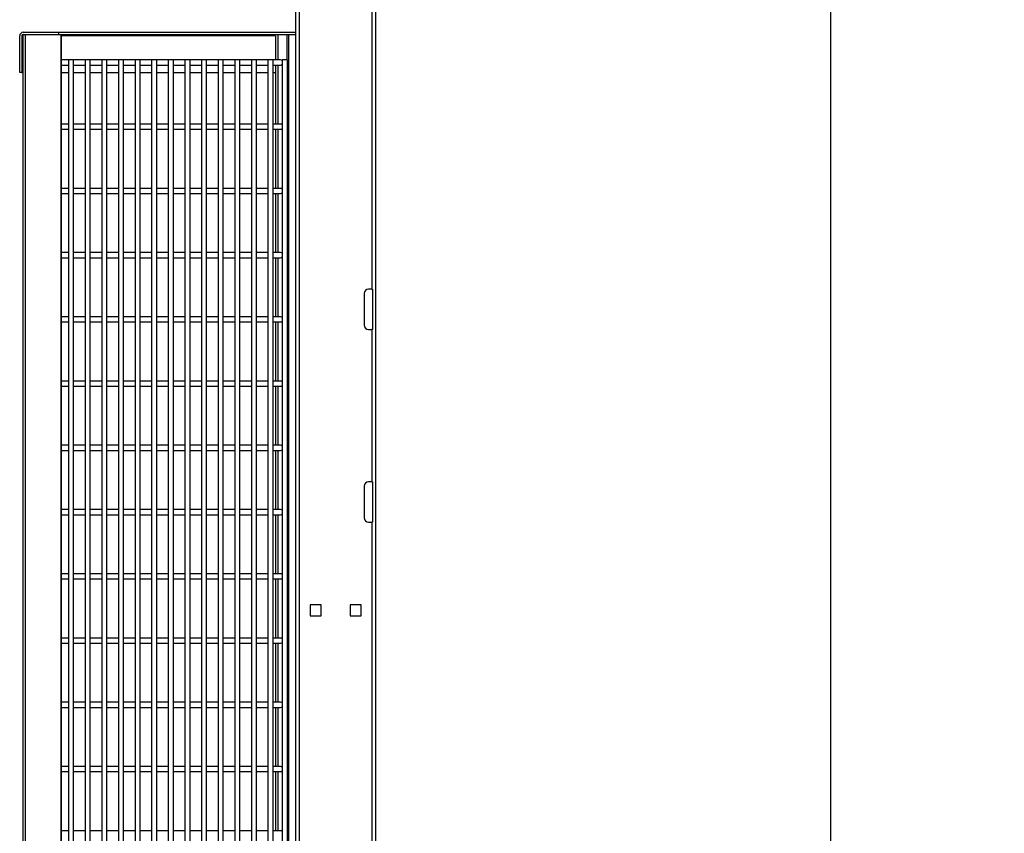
# Model space of a CAD drawing. Header units: inches. Extents: x 0.2 to 10.8, y 0.2 to 8.2.
# Tile 42 of 58: x 6.3 to 7.6, y 4.4 to 5.4. Entities that reach past the tile are written whole.
import ezdxf

# ---------------------------------------------------------------- set-up
doc = ezdxf.new("R2010")
doc.units = ezdxf.units.IN
doc.header["$MEASUREMENT"] = 0
doc.layers.add('DIMENSIONS', color=140, linetype='Continuous', lineweight=25)
doc.styles.add('SLDTEXTSTYLE0', font='TXT', dxfattribs={"width": 0.7})
doc.dimstyles.new('SLDDIMSTYLE1', dxfattribs={"dimtxt": 0.084961, "dimasz": 0.13, "dimexe": 0, "dimexo": 0.0625, "dimgap": 0.02124, "dimtad": 0, "dimtih": 1, "dimtoh": 1, "dimlfac": 24, "dimrnd": 1e-09, "dimzin": 12, "dimdsep": 46, "dimtxsty": 'SLDTEXTSTYLE0', "dimsah": 1, "dimcen": 0.09, "dimadec": 0, "dimazin": 3, "dimtfac": 1, "dimtofl": 0, "dimtmove": 0, "dimatfit": 3, "dimfxl": 0, "dimfrac": 2, "dimtolj": 1, "dimtzin": 12, "dimarcsym": 0})

# ---------------------------------------------------------------- blocks, each defined once
blk = doc.blocks.new('_D_5')
at = {"layer": 'DIMENSIONS'}
for p, q in [((6.8584, 5.8958), (7.5233, 5.8958)), ((7.3983, 5.8958), (7.3983, 4.2835)), ((7.2014, 4.1295), (7.1728, 4.1295)), ((7.1728, 4.1295), (7.1728, 3.9944)), ((7.5952, 4.1295), (7.6237, 4.1295)), ((7.6237, 4.1295), (7.6237, 3.9944)), ((7.1728, 3.9944), (7.2014, 3.9944)), ((7.6237, 3.9944), (7.5952, 3.9944)), ((7.3983, 1.9322), (7.3983, 3.9754)), ((6.9625, 1.9322), (7.5233, 1.9322))]:
    blk.add_line(p, q, dxfattribs=at)
for points in [[(7.3983, 5.8958), (7.3783, 5.7658), (7.4183, 5.7658)], [(7.3983, 1.9322), (7.4183, 2.0622), (7.3783, 2.0622)]]:
    blk.add_solid(points, dxfattribs=at)
at = {"layer": 'DIMENSIONS', "char_height": 0.08333, "attachment_point": 1, "style": 'SLDTEXTSTYLE0'}
for s, insert in [('95.13', (7.2367, 4.2559)), ('2416.2', (7.2014, 4.1019))]:
    blk.add_mtext(s, dxfattribs=dict(at, insert=insert))

msp = doc.modelspace()

# ---------------------------------------------------------------- linework, layer by layer
for p, q in [((6.70919, 1.93224), (6.70919, 5.89578)), ((6.80836, 1.93224), (6.80836, 5.89578)), ((6.80336, 5.76036), (6.80336, 5.06245)), ((6.70419, 5.49995), (6.70419, 5.05203)), ((6.34628, 5.3437), (6.34628, 5.39098)), ((6.34918, 5.39098), (6.34918, 5.3437)), ((6.35026, 5.39098), (6.34918, 5.39098)), ((6.35026, 5.39173), (6.35026, 2.14904)), ((6.35092, 5.39578), (6.39659, 5.39578)), ((6.35092, 5.39278), (6.39659, 5.39278)), ((6.35382, 2.14799), (6.35382, 5.39278)), ((6.35382, 5.39278), (6.39949, 5.39278)), ((6.39659, 5.39578), (6.39659, 5.39278)), ((6.39659, 5.39578), (6.70419, 5.39578)), ((6.39949, 5.39278), (6.39949, 2.14799)), ((6.39949, 5.39278), (6.40027, 5.39278)), ((6.40027, 5.39278), (6.40027, 2.14799)), ((6.40027, 5.39278), (6.70419, 5.39278)), ((6.6781, 5.39098), (6.40027, 5.39098)), ((6.6781, 5.39098), (6.6781, 5.35999)), ((6.681, 5.39278), (6.681, 5.35999)), ((6.69323, 5.35999), (6.69323, 5.39278)), ((6.69544, 3.76999), (6.69544, 5.39278)), ((6.40962, 5.35999), (6.40027, 5.35999)), ((6.40027, 5.35332), (6.40962, 5.35332)), ((6.40962, 5.35999), (6.40962, 3.76999)), ((6.41628, 5.35999), (6.40962, 5.35999)), ((6.41628, 3.76999), (6.41628, 5.35999)), ((6.43119, 5.35999), (6.41628, 5.35999)), ((6.41628, 5.35332), (6.43119, 5.35332)), ((6.43119, 5.35999), (6.43119, 3.76999)), ((6.43785, 5.35999), (6.43119, 5.35999)), ((6.43785, 3.76999), (6.43785, 5.35999)), ((6.45275, 5.35999), (6.43785, 5.35999)), ((6.43785, 5.35332), (6.45275, 5.35332)), ((6.45275, 5.35999), (6.45275, 3.76999)), ((6.45942, 5.35999), (6.45275, 5.35999)), ((6.47432, 5.35999), (6.45942, 5.35999)), ((6.45942, 3.76999), (6.45942, 5.35999)), ((6.45942, 5.35332), (6.47432, 5.35332)), ((6.47432, 5.35999), (6.47432, 3.76999)), ((6.48099, 5.35999), (6.47432, 5.35999)), ((6.48099, 3.76999), (6.48099, 5.35999)), ((6.49589, 5.35999), (6.48099, 5.35999)), ((6.48099, 5.35332), (6.49589, 5.35332)), ((6.49589, 5.35999), (6.49589, 3.76999)), ((6.50256, 5.35999), (6.49589, 5.35999)), ((6.50256, 3.76999), (6.50256, 5.35999)), ((6.51746, 5.35999), (6.50256, 5.35999)), ((6.50256, 5.35332), (6.51746, 5.35332)), ((6.51746, 5.35999), (6.51746, 3.76999)), ((6.52413, 5.35999), (6.51746, 5.35999)), ((6.52413, 3.76999), (6.52413, 5.35999)), ((6.53903, 5.35999), (6.52413, 5.35999)), ((6.52413, 5.35332), (6.53903, 5.35332)), ((6.53903, 5.35999), (6.53903, 3.76999)), ((6.54569, 5.35999), (6.53903, 5.35999)), ((6.54569, 3.76999), (6.54569, 5.35999)), ((6.5606, 5.35999), (6.54569, 5.35999)), ((6.54569, 5.35332), (6.5606, 5.35332)), ((6.5606, 5.35999), (6.5606, 3.76999)), ((6.56726, 5.35999), (6.5606, 5.35999)), ((6.56726, 3.76999), (6.56726, 5.35999)), ((6.58216, 5.35999), (6.56726, 5.35999)), ((6.56726, 5.35332), (6.58216, 5.35332)), ((6.58216, 5.35999), (6.58216, 3.76999)), ((6.58883, 5.35999), (6.58216, 5.35999)), ((6.60373, 5.35999), (6.58883, 5.35999)), ((6.58883, 3.76999), (6.58883, 5.35999)), ((6.58883, 5.35332), (6.60373, 5.35332)), ((6.60373, 5.35999), (6.60373, 3.76999)), ((6.6104, 5.35999), (6.60373, 5.35999)), ((6.6253, 5.35999), (6.6104, 5.35999)), ((6.6104, 3.76999), (6.6104, 5.35999)), ((6.6104, 5.35332), (6.6253, 5.35332)), ((6.6253, 5.35999), (6.6253, 3.76999)), ((6.63197, 5.35999), (6.6253, 5.35999)), ((6.63197, 3.76999), (6.63197, 5.35999)), ((6.64687, 5.35999), (6.63197, 5.35999)), ((6.63197, 5.35332), (6.64687, 5.35332)), ((6.64687, 5.35999), (6.64687, 3.76999)), ((6.65354, 5.35999), (6.64687, 5.35999)), ((6.66844, 5.35999), (6.65354, 5.35999)), ((6.65354, 3.76999), (6.65354, 5.35999)), ((6.65354, 5.35332), (6.66844, 5.35332)), ((6.66844, 5.35999), (6.66844, 3.76999)), ((6.6751, 5.35999), (6.66844, 5.35999)), ((6.6751, 3.76999), (6.6751, 5.35999)), ((6.68469, 5.35999), (6.6751, 5.35999)), ((6.6751, 5.35332), (6.68469, 5.35332)), ((6.6781, 5.35332), (6.6781, 5.27666)), ((6.681, 5.35332), (6.681, 5.27666)), ((6.68693, 5.35999), (6.68693, 3.76999)), ((6.6936, 5.35999), (6.68693, 5.35999)), ((6.6936, 3.76999), (6.6936, 5.35999)), ((6.34918, 5.3437), (6.34628, 5.3437)), ((6.34918, 5.3437), (6.35026, 5.3437)), ((6.40027, 5.3437), (6.40962, 5.3437)), ((6.41628, 5.3437), (6.43119, 5.3437)), ((6.43785, 5.3437), (6.45275, 5.3437)), ((6.45942, 5.3437), (6.47432, 5.3437)), ((6.48099, 5.3437), (6.49589, 5.3437)), ((6.50256, 5.3437), (6.51746, 5.3437)), ((6.52413, 5.3437), (6.53903, 5.3437)), ((6.54569, 5.3437), (6.5606, 5.3437)), ((6.56726, 5.3437), (6.58216, 5.3437)), ((6.58883, 5.3437), (6.60373, 5.3437)), ((6.6104, 5.3437), (6.6253, 5.3437)), ((6.63197, 5.3437), (6.64687, 5.3437)), ((6.65354, 5.3437), (6.66844, 5.3437)), ((6.6751, 5.3437), (6.6781, 5.3437)), ((6.40962, 5.27666), (6.40027, 5.27666)), ((6.43119, 5.27666), (6.41628, 5.27666)), ((6.45275, 5.27666), (6.43785, 5.27666)), ((6.47432, 5.27666), (6.45942, 5.27666)), ((6.49589, 5.27666), (6.48099, 5.27666)), ((6.51746, 5.27666), (6.50256, 5.27666)), ((6.53903, 5.27666), (6.52413, 5.27666)), ((6.5606, 5.27666), (6.54569, 5.27666)), ((6.58216, 5.27666), (6.56726, 5.27666)), ((6.60373, 5.27666), (6.58883, 5.27666)), ((6.6253, 5.27666), (6.6104, 5.27666)), ((6.64687, 5.27666), (6.63197, 5.27666)), ((6.66844, 5.27666), (6.65354, 5.27666)), ((6.68469, 5.27666), (6.6751, 5.27666)), ((6.40027, 5.26999), (6.40962, 5.26999)), ((6.41628, 5.26999), (6.43119, 5.26999)), ((6.43785, 5.26999), (6.45275, 5.26999)), ((6.45942, 5.26999), (6.47432, 5.26999)), ((6.48099, 5.26999), (6.49589, 5.26999)), ((6.50256, 5.26999), (6.51746, 5.26999)), ((6.52413, 5.26999), (6.53903, 5.26999)), ((6.54569, 5.26999), (6.5606, 5.26999)), ((6.56726, 5.26999), (6.58216, 5.26999)), ((6.58883, 5.26999), (6.60373, 5.26999)), ((6.6104, 5.26999), (6.6253, 5.26999)), ((6.63197, 5.26999), (6.64687, 5.26999)), ((6.65354, 5.26999), (6.66844, 5.26999)), ((6.6751, 5.26999), (6.68469, 5.26999)), ((6.6781, 5.26999), (6.6781, 5.19332)), ((6.681, 5.26999), (6.681, 5.19332)), ((6.40962, 5.19332), (6.40027, 5.19332)), ((6.40027, 5.18666), (6.40962, 5.18666)), ((6.43119, 5.19332), (6.41628, 5.19332)), ((6.41628, 5.18666), (6.43119, 5.18666)), ((6.45275, 5.19332), (6.43785, 5.19332)), ((6.43785, 5.18666), (6.45275, 5.18666)), ((6.47432, 5.19332), (6.45942, 5.19332)), ((6.45942, 5.18666), (6.47432, 5.18666)), ((6.49589, 5.19332), (6.48099, 5.19332)), ((6.48099, 5.18666), (6.49589, 5.18666)), ((6.51746, 5.19332), (6.50256, 5.19332)), ((6.50256, 5.18666), (6.51746, 5.18666)), ((6.53903, 5.19332), (6.52413, 5.19332)), ((6.52413, 5.18666), (6.53903, 5.18666)), ((6.5606, 5.19332), (6.54569, 5.19332)), ((6.54569, 5.18666), (6.5606, 5.18666)), ((6.58216, 5.19332), (6.56726, 5.19332)), ((6.56726, 5.18666), (6.58216, 5.18666)), ((6.60373, 5.19332), (6.58883, 5.19332)), ((6.58883, 5.18666), (6.60373, 5.18666)), ((6.6253, 5.19332), (6.6104, 5.19332)), ((6.6104, 5.18666), (6.6253, 5.18666)), ((6.64687, 5.19332), (6.63197, 5.19332)), ((6.63197, 5.18666), (6.64687, 5.18666)), ((6.66844, 5.19332), (6.65354, 5.19332)), ((6.65354, 5.18666), (6.66844, 5.18666)), ((6.68469, 5.19332), (6.6751, 5.19332)), ((6.6751, 5.18666), (6.68469, 5.18666)), ((6.6781, 5.18666), (6.6781, 5.10999)), ((6.681, 5.18666), (6.681, 5.10999)), ((6.40962, 5.10999), (6.40027, 5.10999)), ((6.43119, 5.10999), (6.41628, 5.10999)), ((6.45275, 5.10999), (6.43785, 5.10999)), ((6.47432, 5.10999), (6.45942, 5.10999)), ((6.49589, 5.10999), (6.48099, 5.10999)), ((6.51746, 5.10999), (6.50256, 5.10999)), ((6.53903, 5.10999), (6.52413, 5.10999)), ((6.5606, 5.10999), (6.54569, 5.10999)), ((6.58216, 5.10999), (6.56726, 5.10999)), ((6.60373, 5.10999), (6.58883, 5.10999)), ((6.6253, 5.10999), (6.6104, 5.10999)), ((6.64687, 5.10999), (6.63197, 5.10999)), ((6.66844, 5.10999), (6.65354, 5.10999)), ((6.68469, 5.10999), (6.6751, 5.10999)), ((6.40027, 5.10332), (6.40962, 5.10332)), ((6.41628, 5.10332), (6.43119, 5.10332)), ((6.43785, 5.10332), (6.45275, 5.10332)), ((6.45942, 5.10332), (6.47432, 5.10332)), ((6.48099, 5.10332), (6.49589, 5.10332)), ((6.50256, 5.10332), (6.51746, 5.10332)), ((6.52413, 5.10332), (6.53903, 5.10332)), ((6.54569, 5.10332), (6.5606, 5.10332)), ((6.56726, 5.10332), (6.58216, 5.10332)), ((6.58883, 5.10332), (6.60373, 5.10332)), ((6.6104, 5.10332), (6.6253, 5.10332)), ((6.63197, 5.10332), (6.64687, 5.10332)), ((6.65354, 5.10332), (6.66844, 5.10332)), ((6.6751, 5.10332), (6.68469, 5.10332)), ((6.6781, 5.10332), (6.6781, 5.02666)), ((6.681, 5.10332), (6.681, 5.02666)), ((6.80336, 5.06245), (6.79878, 5.06245)), ((6.80336, 5.06245), (6.80419, 5.06245)), ((6.80419, 5.06245), (6.80419, 5.01036)), ((6.70419, 5.05203), (6.70426, 5.05203)), ((6.70419, 5.05203), (6.70419, 5.04661)), ((6.70419, 5.04661), (6.70419, 5.00536)), ((6.70426, 5.04661), (6.70419, 5.04661)), ((6.70426, 5.05203), (6.70426, 4.99995)), ((6.79336, 5.05703), (6.79336, 5.01578)), ((6.40962, 5.02666), (6.40027, 5.02666)), ((6.43119, 5.02666), (6.41628, 5.02666)), ((6.45275, 5.02666), (6.43785, 5.02666)), ((6.47432, 5.02666), (6.45942, 5.02666)), ((6.49589, 5.02666), (6.48099, 5.02666)), ((6.51746, 5.02666), (6.50256, 5.02666)), ((6.53903, 5.02666), (6.52413, 5.02666)), ((6.5606, 5.02666), (6.54569, 5.02666)), ((6.58216, 5.02666), (6.56726, 5.02666)), ((6.60373, 5.02666), (6.58883, 5.02666)), ((6.6253, 5.02666), (6.6104, 5.02666)), ((6.64687, 5.02666), (6.63197, 5.02666)), ((6.66844, 5.02666), (6.65354, 5.02666)), ((6.68469, 5.02666), (6.6751, 5.02666)), ((6.40027, 5.01999), (6.40962, 5.01999)), ((6.41628, 5.01999), (6.43119, 5.01999)), ((6.43785, 5.01999), (6.45275, 5.01999)), ((6.45942, 5.01999), (6.47432, 5.01999)), ((6.48099, 5.01999), (6.49589, 5.01999)), ((6.50256, 5.01999), (6.51746, 5.01999)), ((6.52413, 5.01999), (6.53903, 5.01999)), ((6.54569, 5.01999), (6.5606, 5.01999)), ((6.56726, 5.01999), (6.58216, 5.01999)), ((6.58883, 5.01999), (6.60373, 5.01999)), ((6.6104, 5.01999), (6.6253, 5.01999)), ((6.63197, 5.01999), (6.64687, 5.01999)), ((6.65354, 5.01999), (6.66844, 5.01999)), ((6.6751, 5.01999), (6.68469, 5.01999)), ((6.6781, 5.01999), (6.6781, 4.94332)), ((6.681, 5.01999), (6.681, 4.94332)), ((6.79878, 5.01036), (6.80336, 5.01036)), ((6.80336, 5.01036), (6.80336, 4.81245)), ((6.80419, 5.01036), (6.80336, 5.01036)), ((6.70419, 5.00536), (6.70419, 4.99995)), ((6.70419, 5.00536), (6.70426, 5.00536)), ((6.70419, 4.99995), (6.70419, 4.80203)), ((6.70426, 4.99995), (6.70419, 4.99995)), ((6.40962, 4.94332), (6.40027, 4.94332)), ((6.40027, 4.93666), (6.40962, 4.93666)), ((6.43119, 4.94332), (6.41628, 4.94332)), ((6.41628, 4.93666), (6.43119, 4.93666)), ((6.45275, 4.94332), (6.43785, 4.94332)), ((6.43785, 4.93666), (6.45275, 4.93666)), ((6.47432, 4.94332), (6.45942, 4.94332)), ((6.45942, 4.93666), (6.47432, 4.93666)), ((6.49589, 4.94332), (6.48099, 4.94332)), ((6.48099, 4.93666), (6.49589, 4.93666)), ((6.51746, 4.94332), (6.50256, 4.94332)), ((6.50256, 4.93666), (6.51746, 4.93666)), ((6.53903, 4.94332), (6.52413, 4.94332)), ((6.52413, 4.93666), (6.53903, 4.93666)), ((6.5606, 4.94332), (6.54569, 4.94332)), ((6.54569, 4.93666), (6.5606, 4.93666)), ((6.58216, 4.94332), (6.56726, 4.94332)), ((6.56726, 4.93666), (6.58216, 4.93666)), ((6.60373, 4.94332), (6.58883, 4.94332)), ((6.58883, 4.93666), (6.60373, 4.93666)), ((6.6253, 4.94332), (6.6104, 4.94332)), ((6.6104, 4.93666), (6.6253, 4.93666)), ((6.64687, 4.94332), (6.63197, 4.94332)), ((6.63197, 4.93666), (6.64687, 4.93666)), ((6.66844, 4.94332), (6.65354, 4.94332)), ((6.65354, 4.93666), (6.66844, 4.93666)), ((6.68469, 4.94332), (6.6751, 4.94332)), ((6.6751, 4.93666), (6.68469, 4.93666)), ((6.6781, 4.93666), (6.6781, 4.85999)), ((6.681, 4.93666), (6.681, 4.85999)), ((6.40962, 4.85999), (6.40027, 4.85999)), ((6.43119, 4.85999), (6.41628, 4.85999)), ((6.45275, 4.85999), (6.43785, 4.85999)), ((6.47432, 4.85999), (6.45942, 4.85999)), ((6.49589, 4.85999), (6.48099, 4.85999)), ((6.51746, 4.85999), (6.50256, 4.85999)), ((6.53903, 4.85999), (6.52413, 4.85999)), ((6.5606, 4.85999), (6.54569, 4.85999)), ((6.58216, 4.85999), (6.56726, 4.85999)), ((6.60373, 4.85999), (6.58883, 4.85999)), ((6.6253, 4.85999), (6.6104, 4.85999)), ((6.64687, 4.85999), (6.63197, 4.85999)), ((6.66844, 4.85999), (6.65354, 4.85999)), ((6.68469, 4.85999), (6.6751, 4.85999)), ((6.40027, 4.85332), (6.40962, 4.85332)), ((6.41628, 4.85332), (6.43119, 4.85332)), ((6.43785, 4.85332), (6.45275, 4.85332)), ((6.45942, 4.85332), (6.47432, 4.85332)), ((6.48099, 4.85332), (6.49589, 4.85332)), ((6.50256, 4.85332), (6.51746, 4.85332)), ((6.52413, 4.85332), (6.53903, 4.85332)), ((6.54569, 4.85332), (6.5606, 4.85332)), ((6.56726, 4.85332), (6.58216, 4.85332)), ((6.58883, 4.85332), (6.60373, 4.85332)), ((6.6104, 4.85332), (6.6253, 4.85332)), ((6.63197, 4.85332), (6.64687, 4.85332)), ((6.65354, 4.85332), (6.66844, 4.85332)), ((6.6751, 4.85332), (6.68469, 4.85332)), ((6.6781, 4.85332), (6.6781, 4.77666)), ((6.681, 4.85332), (6.681, 4.77666)), ((6.79336, 4.80703), (6.79336, 4.76578)), ((6.80336, 4.81245), (6.79878, 4.81245)), ((6.80336, 4.81245), (6.80419, 4.81245)), ((6.80419, 4.81245), (6.80419, 4.76036)), ((6.70419, 4.80203), (6.70426, 4.80203)), ((6.70419, 4.80203), (6.70419, 4.79661)), ((6.70419, 4.79661), (6.70419, 4.75536)), ((6.70426, 4.79661), (6.70419, 4.79661)), ((6.70426, 4.80203), (6.70426, 4.74995)), ((6.40962, 4.77666), (6.40027, 4.77666)), ((6.40027, 4.76999), (6.40962, 4.76999)), ((6.43119, 4.77666), (6.41628, 4.77666)), ((6.41628, 4.76999), (6.43119, 4.76999)), ((6.45275, 4.77666), (6.43785, 4.77666)), ((6.43785, 4.76999), (6.45275, 4.76999)), ((6.47432, 4.77666), (6.45942, 4.77666)), ((6.45942, 4.76999), (6.47432, 4.76999)), ((6.49589, 4.77666), (6.48099, 4.77666)), ((6.48099, 4.76999), (6.49589, 4.76999)), ((6.51746, 4.77666), (6.50256, 4.77666)), ((6.50256, 4.76999), (6.51746, 4.76999)), ((6.53903, 4.77666), (6.52413, 4.77666)), ((6.52413, 4.76999), (6.53903, 4.76999)), ((6.5606, 4.77666), (6.54569, 4.77666)), ((6.54569, 4.76999), (6.5606, 4.76999)), ((6.58216, 4.77666), (6.56726, 4.77666)), ((6.56726, 4.76999), (6.58216, 4.76999)), ((6.60373, 4.77666), (6.58883, 4.77666)), ((6.58883, 4.76999), (6.60373, 4.76999)), ((6.6253, 4.77666), (6.6104, 4.77666)), ((6.6104, 4.76999), (6.6253, 4.76999)), ((6.64687, 4.77666), (6.63197, 4.77666)), ((6.63197, 4.76999), (6.64687, 4.76999)), ((6.66844, 4.77666), (6.65354, 4.77666)), ((6.65354, 4.76999), (6.66844, 4.76999)), ((6.68469, 4.77666), (6.6751, 4.77666)), ((6.6751, 4.76999), (6.68469, 4.76999)), ((6.6781, 4.76999), (6.6781, 4.69332)), ((6.681, 4.76999), (6.681, 4.69332)), ((6.70419, 4.75536), (6.70419, 4.74995)), ((6.70419, 4.75536), (6.70426, 4.75536)), ((6.79878, 4.76036), (6.80336, 4.76036)), ((6.80336, 4.76036), (6.80336, 3.56245)), ((6.80419, 4.76036), (6.80336, 4.76036)), ((6.70419, 4.74995), (6.70419, 3.55203)), ((6.70426, 4.74995), (6.70419, 4.74995)), ((6.40962, 4.69332), (6.40027, 4.69332)), ((6.43119, 4.69332), (6.41628, 4.69332)), ((6.45275, 4.69332), (6.43785, 4.69332)), ((6.47432, 4.69332), (6.45942, 4.69332)), ((6.49589, 4.69332), (6.48099, 4.69332)), ((6.51746, 4.69332), (6.50256, 4.69332)), ((6.53903, 4.69332), (6.52413, 4.69332)), ((6.5606, 4.69332), (6.54569, 4.69332)), ((6.58216, 4.69332), (6.56726, 4.69332)), ((6.60373, 4.69332), (6.58883, 4.69332)), ((6.6253, 4.69332), (6.6104, 4.69332)), ((6.64687, 4.69332), (6.63197, 4.69332)), ((6.66844, 4.69332), (6.65354, 4.69332)), ((6.68469, 4.69332), (6.6751, 4.69332)), ((6.40027, 4.68666), (6.40962, 4.68666)), ((6.41628, 4.68666), (6.43119, 4.68666)), ((6.43785, 4.68666), (6.45275, 4.68666)), ((6.45942, 4.68666), (6.47432, 4.68666)), ((6.48099, 4.68666), (6.49589, 4.68666)), ((6.50256, 4.68666), (6.51746, 4.68666)), ((6.52413, 4.68666), (6.53903, 4.68666)), ((6.54569, 4.68666), (6.5606, 4.68666)), ((6.56726, 4.68666), (6.58216, 4.68666)), ((6.58883, 4.68666), (6.60373, 4.68666)), ((6.6104, 4.68666), (6.6253, 4.68666)), ((6.63197, 4.68666), (6.64687, 4.68666)), ((6.65354, 4.68666), (6.66844, 4.68666)), ((6.6751, 4.68666), (6.68469, 4.68666)), ((6.6781, 4.68666), (6.6781, 4.60999)), ((6.681, 4.68666), (6.681, 4.60999)), ((6.72307, 4.65294), (6.72307, 4.63862)), ((6.7374, 4.65294), (6.72307, 4.65294)), ((6.7374, 4.63862), (6.7374, 4.65294)), ((6.78948, 4.65294), (6.77516, 4.65294)), ((6.77516, 4.65294), (6.77516, 4.63862)), ((6.78948, 4.63862), (6.78948, 4.65294)), ((6.72307, 4.63862), (6.7374, 4.63862)), ((6.77516, 4.63862), (6.78948, 4.63862)), ((6.40962, 4.60999), (6.40027, 4.60999)), ((6.40027, 4.60332), (6.40962, 4.60332)), ((6.43119, 4.60999), (6.41628, 4.60999)), ((6.41628, 4.60332), (6.43119, 4.60332)), ((6.45275, 4.60999), (6.43785, 4.60999)), ((6.43785, 4.60332), (6.45275, 4.60332)), ((6.47432, 4.60999), (6.45942, 4.60999)), ((6.45942, 4.60332), (6.47432, 4.60332)), ((6.49589, 4.60999), (6.48099, 4.60999)), ((6.48099, 4.60332), (6.49589, 4.60332)), ((6.51746, 4.60999), (6.50256, 4.60999)), ((6.50256, 4.60332), (6.51746, 4.60332)), ((6.53903, 4.60999), (6.52413, 4.60999)), ((6.52413, 4.60332), (6.53903, 4.60332)), ((6.5606, 4.60999), (6.54569, 4.60999)), ((6.54569, 4.60332), (6.5606, 4.60332)), ((6.58216, 4.60999), (6.56726, 4.60999)), ((6.56726, 4.60332), (6.58216, 4.60332)), ((6.60373, 4.60999), (6.58883, 4.60999)), ((6.58883, 4.60332), (6.60373, 4.60332)), ((6.6253, 4.60999), (6.6104, 4.60999)), ((6.6104, 4.60332), (6.6253, 4.60332)), ((6.64687, 4.60999), (6.63197, 4.60999)), ((6.63197, 4.60332), (6.64687, 4.60332)), ((6.66844, 4.60999), (6.65354, 4.60999)), ((6.65354, 4.60332), (6.66844, 4.60332)), ((6.68469, 4.60999), (6.6751, 4.60999)), ((6.6751, 4.60332), (6.68469, 4.60332)), ((6.6781, 4.60332), (6.6781, 4.52666)), ((6.681, 4.60332), (6.681, 4.52666)), ((6.40962, 4.52666), (6.40027, 4.52666)), ((6.43119, 4.52666), (6.41628, 4.52666)), ((6.45275, 4.52666), (6.43785, 4.52666)), ((6.47432, 4.52666), (6.45942, 4.52666)), ((6.49589, 4.52666), (6.48099, 4.52666)), ((6.51746, 4.52666), (6.50256, 4.52666)), ((6.53903, 4.52666), (6.52413, 4.52666)), ((6.5606, 4.52666), (6.54569, 4.52666)), ((6.58216, 4.52666), (6.56726, 4.52666)), ((6.60373, 4.52666), (6.58883, 4.52666)), ((6.6253, 4.52666), (6.6104, 4.52666)), ((6.64687, 4.52666), (6.63197, 4.52666)), ((6.66844, 4.52666), (6.65354, 4.52666)), ((6.68469, 4.52666), (6.6751, 4.52666)), ((6.40027, 4.51999), (6.40962, 4.51999)), ((6.41628, 4.51999), (6.43119, 4.51999)), ((6.43785, 4.51999), (6.45275, 4.51999)), ((6.45942, 4.51999), (6.47432, 4.51999)), ((6.48099, 4.51999), (6.49589, 4.51999)), ((6.50256, 4.51999), (6.51746, 4.51999)), ((6.52413, 4.51999), (6.53903, 4.51999)), ((6.54569, 4.51999), (6.5606, 4.51999)), ((6.56726, 4.51999), (6.58216, 4.51999)), ((6.58883, 4.51999), (6.60373, 4.51999)), ((6.6104, 4.51999), (6.6253, 4.51999)), ((6.63197, 4.51999), (6.64687, 4.51999)), ((6.65354, 4.51999), (6.66844, 4.51999)), ((6.6751, 4.51999), (6.68469, 4.51999)), ((6.6781, 4.51999), (6.6781, 4.44332)), ((6.681, 4.51999), (6.681, 4.44332)), ((6.40962, 4.44332), (6.40027, 4.44332)), ((6.40027, 4.43666), (6.40962, 4.43666)), ((6.43119, 4.44332), (6.41628, 4.44332)), ((6.41628, 4.43666), (6.43119, 4.43666)), ((6.45275, 4.44332), (6.43785, 4.44332)), ((6.43785, 4.43666), (6.45275, 4.43666)), ((6.47432, 4.44332), (6.45942, 4.44332)), ((6.45942, 4.43666), (6.47432, 4.43666)), ((6.49589, 4.44332), (6.48099, 4.44332)), ((6.48099, 4.43666), (6.49589, 4.43666)), ((6.51746, 4.44332), (6.50256, 4.44332)), ((6.50256, 4.43666), (6.51746, 4.43666)), ((6.53903, 4.44332), (6.52413, 4.44332)), ((6.52413, 4.43666), (6.53903, 4.43666)), ((6.5606, 4.44332), (6.54569, 4.44332)), ((6.54569, 4.43666), (6.5606, 4.43666)), ((6.58216, 4.44332), (6.56726, 4.44332)), ((6.56726, 4.43666), (6.58216, 4.43666)), ((6.60373, 4.44332), (6.58883, 4.44332)), ((6.58883, 4.43666), (6.60373, 4.43666)), ((6.6253, 4.44332), (6.6104, 4.44332)), ((6.6104, 4.43666), (6.6253, 4.43666)), ((6.64687, 4.44332), (6.63197, 4.44332)), ((6.63197, 4.43666), (6.64687, 4.43666)), ((6.66844, 4.44332), (6.65354, 4.44332)), ((6.65354, 4.43666), (6.66844, 4.43666)), ((6.68469, 4.44332), (6.6751, 4.44332)), ((6.6751, 4.43666), (6.68469, 4.43666)), ((6.6781, 4.43666), (6.6781, 4.35999)), ((6.681, 4.43666), (6.681, 4.35999)), ((6.40962, 4.35999), (6.40027, 4.35999)), ((6.43119, 4.35999), (6.41628, 4.35999)), ((6.45275, 4.35999), (6.43785, 4.35999)), ((6.47432, 4.35999), (6.45942, 4.35999)), ((6.49589, 4.35999), (6.48099, 4.35999)), ((6.51746, 4.35999), (6.50256, 4.35999)), ((6.53903, 4.35999), (6.52413, 4.35999)), ((6.5606, 4.35999), (6.54569, 4.35999)), ((6.58216, 4.35999), (6.56726, 4.35999)), ((6.60373, 4.35999), (6.58883, 4.35999)), ((6.6253, 4.35999), (6.6104, 4.35999)), ((6.64687, 4.35999), (6.63197, 4.35999)), ((6.66844, 4.35999), (6.65354, 4.35999)), ((6.68469, 4.35999), (6.6751, 4.35999))]:
    msp.add_line(p, q)
at = {"flags": 128}
for points in [[(6.68693, 5.35905), (6.68592, 5.35974), (6.68469, 5.35999)], [(6.68469, 5.35332), (6.68592, 5.35358), (6.68693, 5.35427)], [(6.68693, 5.27571), (6.68592, 5.2764), (6.68469, 5.27666)], [(6.68469, 5.26999), (6.68592, 5.27024), (6.68693, 5.27093)], [(6.68693, 5.19238), (6.68592, 5.19307), (6.68469, 5.19332)], [(6.68469, 5.18666), (6.68592, 5.18691), (6.68693, 5.1876)], [(6.68693, 5.10905), (6.68592, 5.10974), (6.68469, 5.10999)], [(6.68469, 5.10332), (6.68592, 5.10358), (6.68693, 5.10427)], [(6.68693, 5.02571), (6.68592, 5.0264), (6.68469, 5.02666)], [(6.68469, 5.01999), (6.68592, 5.02024), (6.68693, 5.02093)], [(6.68693, 4.94238), (6.68592, 4.94307), (6.68469, 4.94332)], [(6.68469, 4.93666), (6.68592, 4.93691), (6.68693, 4.9376)], [(6.68693, 4.85905), (6.68592, 4.85974), (6.68469, 4.85999)], [(6.68469, 4.85332), (6.68592, 4.85358), (6.68693, 4.85427)], [(6.68693, 4.77571), (6.68592, 4.7764), (6.68469, 4.77666)], [(6.68469, 4.76999), (6.68592, 4.77024), (6.68693, 4.77093)], [(6.68693, 4.69238), (6.68592, 4.69307), (6.68469, 4.69332)], [(6.68469, 4.68666), (6.68592, 4.68691), (6.68693, 4.6876)], [(6.68693, 4.60905), (6.68592, 4.60974), (6.68469, 4.60999)], [(6.68469, 4.60332), (6.68592, 4.60358), (6.68693, 4.60427)], [(6.68693, 4.52571), (6.68592, 4.5264), (6.68469, 4.52666)], [(6.68469, 4.51999), (6.68592, 4.52024), (6.68693, 4.52093)], [(6.68693, 4.44238), (6.68592, 4.44307), (6.68469, 4.44332)], [(6.68469, 4.43666), (6.68592, 4.43691), (6.68693, 4.4376)], [(6.68693, 4.35905), (6.68592, 4.35974), (6.68469, 4.35999)]]:
    msp.add_lwpolyline(points, dxfattribs=at)
for centre, radius, start, end in [((6.351, 5.39106), 0.00472, 91.01019, 180.97576), ((6.35095, 5.39101), 0.00177, 91.01019, 180.97576), ((6.79878, 5.05703), 0.00542, 90, 180), ((6.79878, 5.01578), 0.00542, 180, 270), ((6.79878, 4.80703), 0.00542, 90, 180), ((6.79878, 4.76578), 0.00542, 180, 270)]:
    msp.add_arc(centre, radius, start, end)

# ---------------------------------------------------------------- dimensions: what is measured, and where the dimension line sits
at = {"layer": 'DIMENSIONS'}
dim = msp.add_linear_dim(base=(7.398293, 1.93224), p1=(6.808361, 5.895782), p2=(6.912528, 1.93224), angle=90, dimstyle='SLDDIMSTYLE1', dxfattribs=at)
dim.commit()
dim.dimension.update_dxf_attribs({"geometry": '_D_5', "text_midpoint": (7.398293, 4.129465), "dimtype": 160})

doc.saveas('drawing.dxf')
